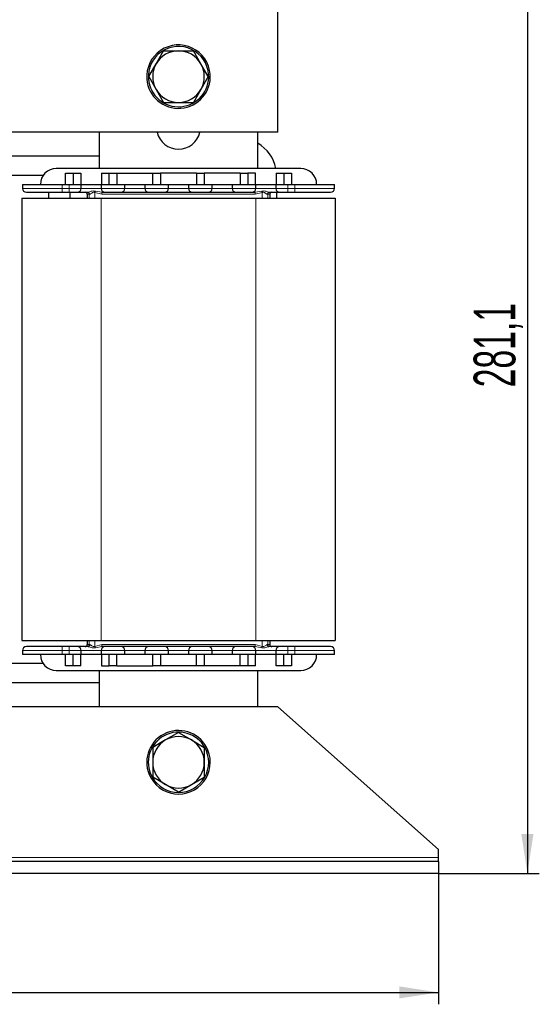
# Model space of a CAD drawing. Header units: millimetres. Extents: x 5 to 418, y 2 to 292.
# Tile 15 of 53: x 114 to 158, y 160 to 243. Entities that reach past the tile are written whole.
import ezdxf

# ---------------------------------------------------------------- set-up
doc = ezdxf.new("R2010")
doc.units = ezdxf.units.MM
doc.layers.add('SLD-0', color=7, linetype='Continuous')
doc.styles.add('SLDTEXTSTYLE0', font='TXT', dxfattribs={"width": 0.605})
doc.dimstyles.new('SLDDIMSTYLE0', dxfattribs={"dimtxt": 3.5, "dimasz": 3.302, "dimexe": 0, "dimexo": 0.0625, "dimgap": 0.875, "dimtad": 1, "dimlfac": 3, "dimrnd": 1e-09, "dimzin": 12, "dimdsep": 46, "dimtxsty": 'SLDTEXTSTYLE0', "dimsah": 1, "dimcen": 0.09, "dimadec": 0, "dimazin": 3, "dimtfac": 1, "dimtofl": 0, "dimtmove": 0, "dimatfit": 3, "dimfxl": 1, "dimfrac": 2, "dimtolj": 1, "dimtzin": 12, "dimarcsym": 0})

# ---------------------------------------------------------------- blocks, each defined once
blk = doc.blocks.new('_D')
at = {"layer": 'SLD-0'}
for p, q in [((52.187, 171.038), (52.187, 160.038)), ((149.187, 171.038), (149.187, 160.038)), ((52.187, 161.038), (149.187, 161.038))]:
    blk.add_line(p, q, dxfattribs=at)
for points in [[(52.187, 161.038), (55.489, 160.53), (55.489, 161.546)], [(149.187, 161.038), (145.885, 161.546), (145.885, 160.53)]]:
    blk.add_solid(points, dxfattribs=at)
at = {"layer": 'SLD-0', "insert": (96.677, 165.55), "char_height": 3.5, "attachment_point": 1, "style": 'SLDTEXTSTYLE0'}
blk.add_mtext('291', dxfattribs=at)
blk = doc.blocks.new('_D_1')
at = {"layer": 'SLD-0'}
for p, q in [((116.587, 264.738), (157.647, 264.738)), ((156.647, 264.738), (156.647, 171.038)), ((149.187, 171.038), (157.647, 171.038))]:
    blk.add_line(p, q, dxfattribs=at)
for points in [[(156.647, 264.738), (156.139, 261.436), (157.155, 261.436)], [(156.647, 171.038), (157.155, 174.34), (156.139, 174.34)]]:
    blk.add_solid(points, dxfattribs=at)
at = {"layer": 'SLD-0', "insert": (152.135, 211.872), "char_height": 3.5, "attachment_point": 1, "rotation": 90, "style": 'SLDTEXTSTYLE0'}
blk.add_mtext('281,1', dxfattribs=at)

msp = doc.modelspace()

# ---------------------------------------------------------------- linework, layer by layer
at = {"color": 7, "linetype": 'Continuous', "lineweight": 25}
for p, q in [((135.6871, 233.3047), (135.6871, 245.9714)), ((125.4774, 239.0547), (126.1029, 240.138)), ((129.2302, 239.0547), (128.6047, 240.138)), ((124.852, 237.9714), (125.4774, 239.0547)), ((129.8557, 237.9714), (129.2302, 239.0547)), ((124.852, 237.9714), (125.4774, 236.888)), ((129.8557, 237.9714), (129.2302, 236.888)), ((125.4774, 236.888), (126.1029, 235.8047)), ((129.2302, 236.888), (128.6047, 235.8047)), ((135.6871, 233.3047), (65.6871, 233.3047)), ((120.6871, 233.3047), (120.6871, 230.2547)), ((134.0205, 230.2547), (134.0205, 233.3047)), ((120.6871, 231.3047), (107.3538, 231.3047)), ((137.6205, 230.2547), (117.0871, 230.2547)), ((115.9848, 229.6714), (112.0562, 229.6714)), ((117.8538, 228.9214), (117.8538, 229.8714)), ((117.8538, 229.8714), (118.5205, 229.8714)), ((118.5205, 229.8714), (118.5205, 228.9214)), ((118.5205, 229.8714), (119.1538, 229.8714)), ((119.1538, 229.8714), (119.1538, 228.9214)), ((120.8871, 229.8714), (120.8871, 228.9214)), ((120.8871, 229.8714), (121.5205, 229.8714)), ((121.5205, 229.8714), (122.1871, 229.8714)), ((121.5205, 228.9214), (121.5205, 229.8714)), ((122.1871, 229.8714), (122.1871, 228.9214)), ((122.1871, 229.8714), (125.1871, 229.8714)), ((125.1871, 228.9214), (125.1871, 229.8714)), ((125.1871, 229.8714), (125.8538, 229.8714)), ((125.8538, 229.8714), (125.8538, 228.9214)), ((128.8538, 229.8714), (125.8538, 229.8714)), ((128.8538, 229.8714), (128.8538, 228.9214)), ((128.8538, 229.8714), (129.5205, 229.8714)), ((129.5205, 229.8714), (129.5205, 228.9214)), ((132.5205, 229.8714), (129.5205, 229.8714)), ((132.5205, 229.8714), (132.5205, 228.9214)), ((132.5205, 229.8714), (133.1871, 229.8714)), ((133.1871, 229.8714), (133.1871, 228.9214)), ((133.8205, 229.8714), (133.1871, 229.8714)), ((133.8205, 228.9214), (133.8205, 229.8714)), ((135.5538, 229.8714), (136.1871, 229.8714)), ((135.5538, 229.8714), (135.5538, 228.9214)), ((136.1871, 229.8714), (136.1871, 228.9214)), ((136.1871, 229.8714), (136.8538, 229.8714)), ((136.8538, 229.8714), (136.8538, 228.9214)), ((114.2538, 228.9214), (114.2538, 228.588)), ((114.2538, 228.9214), (117.5871, 228.9214)), ((117.5871, 228.9214), (118.1871, 228.9214)), ((118.1871, 228.9214), (119.1871, 228.9214)), ((119.1871, 228.588), (119.1871, 228.9214)), ((119.1871, 228.9214), (120.8538, 228.9214)), ((120.8538, 228.9214), (120.8538, 228.588)), ((120.8538, 228.9214), (122.8538, 228.9214)), ((122.8538, 228.588), (122.8538, 228.9214)), ((122.8538, 228.9214), (124.5205, 228.9214)), ((124.5205, 228.9214), (124.5205, 228.588)), ((124.5205, 228.9214), (126.5205, 228.9214)), ((126.5205, 228.588), (126.5205, 228.9214)), ((126.5205, 228.9214), (128.1871, 228.9214)), ((128.1871, 228.9214), (128.1871, 228.588)), ((128.1871, 228.9214), (130.1871, 228.9214)), ((130.1871, 228.588), (130.1871, 228.9214)), ((130.1871, 228.9214), (131.8538, 228.9214)), ((131.8538, 228.9214), (131.8538, 228.588)), ((131.8538, 228.9214), (133.8538, 228.9214)), ((133.8538, 228.588), (133.8538, 228.9214)), ((133.8538, 228.9214), (135.5205, 228.9214)), ((135.5205, 228.9214), (136.5205, 228.9214)), ((135.5205, 228.9214), (135.5205, 228.588)), ((136.5205, 228.9214), (137.1205, 228.9214)), ((137.1205, 228.9214), (140.4538, 228.9214)), ((140.4538, 228.588), (140.4538, 228.9214)), ((114.1871, 227.7547), (114.1871, 190.588)), ((114.1871, 227.7547), (120.8538, 227.7547)), ((116.4371, 228.2547), (116.4371, 227.7547)), ((117.5871, 228.2547), (118.1871, 228.2547)), ((118.2705, 227.7547), (118.2705, 228.2547)), ((119.6871, 228.088), (119.6871, 227.7547)), ((120.8538, 227.7547), (133.8538, 227.7547)), ((133.8538, 227.7547), (140.5205, 227.7547)), ((135.0205, 228.088), (135.0205, 227.7547)), ((135.6038, 227.7547), (135.6038, 228.2547)), ((136.5205, 228.2547), (137.1205, 228.2547)), ((140.5205, 227.7547), (140.5205, 190.588)), ((114.1871, 190.588), (120.8538, 190.588)), ((119.6871, 190.588), (119.6871, 190.2547)), ((120.8538, 190.588), (133.8538, 190.588)), ((133.8538, 190.588), (140.5205, 190.588)), ((135.0205, 190.588), (135.0205, 190.2547)), ((114.2538, 189.7547), (114.2538, 189.4214)), ((118.1871, 190.088), (117.5871, 190.088)), ((119.1871, 189.4214), (119.1871, 189.7547)), ((120.8538, 189.7547), (120.8538, 189.4214)), ((122.8538, 189.4214), (122.8538, 189.7547)), ((124.5205, 189.7547), (124.5205, 189.4214)), ((126.5205, 189.4214), (126.5205, 189.7547)), ((128.1871, 189.7547), (128.1871, 189.4214)), ((130.1871, 189.4214), (130.1871, 189.7547)), ((131.8538, 189.7547), (131.8538, 189.4214)), ((133.8538, 189.4214), (133.8538, 189.7547)), ((135.5205, 189.7547), (135.5205, 189.4214)), ((137.1205, 190.088), (136.5205, 190.088)), ((140.4538, 189.4214), (140.4538, 189.7547)), ((115.9848, 188.6714), (112.0562, 188.6714)), ((117.5871, 189.4214), (114.2538, 189.4214)), ((118.1871, 189.4214), (117.5871, 189.4214)), ((117.8538, 188.4714), (117.8538, 189.4214)), ((119.1871, 189.4214), (118.1871, 189.4214)), ((118.5205, 188.4714), (118.5205, 189.4214)), ((119.1538, 188.4714), (119.1538, 189.4214)), ((120.8538, 189.4214), (119.1871, 189.4214)), ((122.8538, 189.4214), (120.8538, 189.4214)), ((120.8871, 189.4214), (120.8871, 188.4714)), ((121.5205, 188.4714), (121.5205, 189.4214)), ((122.1871, 188.4714), (122.1871, 189.4214)), ((124.5205, 189.4214), (122.8538, 189.4214)), ((126.5205, 189.4214), (124.5205, 189.4214)), ((125.1871, 188.4714), (125.1871, 189.4214)), ((125.8538, 189.4214), (125.8538, 188.4714)), ((128.1871, 189.4214), (126.5205, 189.4214)), ((130.1871, 189.4214), (128.1871, 189.4214)), ((128.8538, 188.4714), (128.8538, 189.4214)), ((129.5205, 189.4214), (129.5205, 188.4714)), ((131.8538, 189.4214), (130.1871, 189.4214)), ((133.8538, 189.4214), (131.8538, 189.4214)), ((132.5205, 188.4714), (132.5205, 189.4214)), ((133.1871, 189.4214), (133.1871, 188.4714)), ((133.8205, 188.4714), (133.8205, 189.4214)), ((135.5205, 189.4214), (133.8538, 189.4214)), ((136.5205, 189.4214), (135.5205, 189.4214)), ((135.5538, 188.4714), (135.5538, 189.4214)), ((136.1871, 188.4714), (136.1871, 189.4214)), ((137.1205, 189.4214), (136.5205, 189.4214)), ((136.8538, 189.4214), (136.8538, 188.4714)), ((140.4538, 189.4214), (137.1205, 189.4214)), ((117.0871, 188.088), (137.6205, 188.088)), ((118.5205, 188.4714), (117.8538, 188.4714)), ((119.1538, 188.4714), (118.5205, 188.4714)), ((120.6871, 188.088), (120.6871, 185.038)), ((120.8871, 188.4714), (121.5205, 188.4714)), ((122.1871, 188.4714), (121.5205, 188.4714)), ((122.1871, 188.4714), (125.1871, 188.4714)), ((125.8538, 188.4714), (125.1871, 188.4714)), ((128.8538, 188.4714), (125.8538, 188.4714)), ((129.5205, 188.4714), (128.8538, 188.4714)), ((132.5205, 188.4714), (129.5205, 188.4714)), ((133.1871, 188.4714), (132.5205, 188.4714)), ((133.8205, 188.4714), (133.1871, 188.4714)), ((134.0205, 185.038), (134.0205, 188.088)), ((136.1871, 188.4714), (135.5538, 188.4714)), ((136.8538, 188.4714), (136.1871, 188.4714)), ((120.6871, 187.038), (107.3538, 187.038)), ((135.6871, 185.038), (65.6871, 185.038)), ((149.1871, 173.038), (135.6871, 185.038)), ((127.3538, 182.8732), (126.2705, 182.2478)), ((127.3538, 182.8732), (128.4371, 182.2478)), ((126.2705, 182.2478), (125.1871, 181.6223)), ((128.4371, 182.2478), (129.5205, 181.6223)), ((126.2705, 178.495), (125.1871, 179.1204)), ((128.4371, 178.495), (129.5205, 179.1204)), ((127.3538, 177.8695), (126.2705, 178.495)), ((127.3538, 177.8695), (128.4371, 178.495)), ((149.1871, 172.3714), (149.1871, 173.038)), ((149.1871, 172.038), (149.1871, 172.3714)), ((149.1871, 172.038), (52.1871, 172.038)), ((149.1871, 172.038), (149.1871, 171.038)), ((149.1871, 171.038), (52.1871, 171.038))]:
    msp.add_line(p, q, dxfattribs=at)
at = {"color": 7, "linetype": 'Continuous', "lineweight": 18}
for p, q in [((124.8278, 237.7794), (124.6948, 237.7693)), ((129.8799, 238.1634), (130.0128, 238.1735)), ((114.2538, 228.588), (117.5871, 228.588)), ((117.5871, 228.588), (117.5871, 228.9214)), ((117.5871, 228.588), (117.5871, 228.2547)), ((118.1871, 228.588), (117.5871, 228.588)), ((118.1871, 228.9214), (118.1871, 228.588)), ((118.1871, 228.588), (119.1871, 228.588)), ((118.1871, 228.588), (118.1871, 228.2547)), ((120.8538, 228.588), (119.1871, 228.588)), ((120.3709, 228.3516), (120.9223, 228.2547)), ((120.8538, 228.588), (122.8538, 228.588)), ((124.5205, 228.588), (122.8538, 228.588)), ((124.5205, 228.588), (126.5205, 228.588)), ((128.1871, 228.588), (126.5205, 228.588)), ((128.1871, 228.588), (130.1871, 228.588)), ((131.8538, 228.588), (130.1871, 228.588)), ((131.8538, 228.588), (133.8538, 228.588)), ((133.7853, 228.2547), (134.3367, 228.3516)), ((135.5205, 228.588), (133.8538, 228.588)), ((135.5205, 228.588), (136.5205, 228.588)), ((136.5205, 228.588), (136.5205, 228.9214)), ((136.5205, 228.588), (136.5205, 228.2547)), ((137.1205, 228.588), (136.5205, 228.588)), ((137.1205, 228.9214), (137.1205, 228.588)), ((137.1205, 228.588), (137.1205, 228.2547)), ((137.1205, 228.588), (140.4538, 228.588)), ((119.8435, 228.088), (119.6871, 228.088)), ((119.8435, 228.088), (119.8435, 227.7547)), ((119.8924, 228.088), (119.8435, 228.088)), ((120.9261, 228.088), (120.3309, 228.2334)), ((120.3309, 228.2334), (120.3309, 227.7547)), ((120.8538, 227.7547), (120.8538, 190.588)), ((133.7815, 228.088), (120.9261, 228.088)), ((134.3768, 228.2334), (133.7815, 228.088)), ((133.8538, 227.7547), (133.8538, 190.588)), ((134.3768, 227.7547), (134.3768, 228.2334)), ((134.8642, 228.088), (134.8153, 228.088)), ((134.8642, 227.7547), (134.8642, 228.088)), ((135.0205, 228.088), (134.8642, 228.088)), ((119.6871, 190.2547), (119.8435, 190.2547)), ((119.8435, 190.588), (119.8435, 190.2547)), ((119.8435, 190.2547), (119.8924, 190.2547)), ((120.3309, 190.588), (120.3309, 190.1093)), ((120.3309, 190.1093), (120.9261, 190.2547)), ((120.9261, 190.2547), (133.7815, 190.2547)), ((133.7815, 190.2547), (134.3768, 190.1093)), ((134.3768, 190.1093), (134.3768, 190.588)), ((134.8153, 190.2547), (134.8642, 190.2547)), ((134.8642, 190.2547), (134.8642, 190.588)), ((134.8642, 190.2547), (135.0205, 190.2547)), ((117.5871, 189.7547), (114.2538, 189.7547)), ((117.5871, 189.7547), (117.5871, 190.088)), ((117.5871, 189.7547), (118.1871, 189.7547)), ((117.5871, 189.4214), (117.5871, 189.7547)), ((118.1871, 189.7547), (118.1871, 190.088)), ((119.1871, 189.7547), (118.1871, 189.7547)), ((118.1871, 189.7547), (118.1871, 189.4214)), ((119.1871, 189.7547), (120.8538, 189.7547)), ((120.9223, 190.088), (120.3709, 189.9911)), ((122.8538, 189.7547), (120.8538, 189.7547)), ((122.8538, 189.7547), (124.5205, 189.7547)), ((126.5205, 189.7547), (124.5205, 189.7547)), ((126.5205, 189.7547), (128.1871, 189.7547)), ((130.1871, 189.7547), (128.1871, 189.7547)), ((130.1871, 189.7547), (131.8538, 189.7547)), ((133.8538, 189.7547), (131.8538, 189.7547)), ((134.3367, 189.9911), (133.7853, 190.088)), ((133.8538, 189.7547), (135.5205, 189.7547)), ((136.5205, 189.7547), (135.5205, 189.7547)), ((136.5205, 189.7547), (136.5205, 190.088)), ((136.5205, 189.7547), (137.1205, 189.7547)), ((136.5205, 189.4214), (136.5205, 189.7547)), ((137.1205, 189.7547), (137.1205, 190.088)), ((140.4538, 189.7547), (137.1205, 189.7547)), ((137.1205, 189.7547), (137.1205, 189.4214)), ((129.6939, 181.3418), (129.8171, 181.3928)), ((125.0137, 179.401), (124.8905, 179.3499)), ((149.1871, 172.3714), (104.8679, 172.3714))]:
    msp.add_line(p, q, dxfattribs=at)
at = {"color": 7, "linetype": 'Continuous', "lineweight": 25}
for centre, radius, start, end in [((127.3538, 237.9714), 2.6667, 4.346314, 184.346314), ((127.3538, 237.9714), 2.5333, 4.346314, 184.346314), ((127.3538, 237.9714), 2.1667, 90, 150), ((127.3538, 237.9714), 2.1667, 30, 90), ((127.3538, 237.9714), 2.1667, 150, 210), ((127.3538, 237.9714), 2.1667, 330, 30), ((127.3538, 237.9714), 2.6667, 184.346314, 4.346314), ((127.3538, 237.9714), 2.5333, 184.346314, 4.346314), ((127.3538, 237.9714), 2.1667, 210, 270), ((127.3538, 237.9714), 2.1667, 270, 330), ((127.3538, 233.7047), 1.8333, 192.602265, 347.397735), ((132.3538, 229.588), 3.25, 11.837004, 59.148114), ((117.0871, 228.9214), 1.3333, 90, 180), ((137.6205, 228.9214), 1.3333, 0, 90), ((114.5871, 228.588), 0.3333, 180, 270), ((118.8538, 228.588), 0.3333, 270, 0), ((121.1871, 228.588), 0.3333, 180, 270), ((122.5205, 228.588), 0.3333, 270, 0), ((124.8538, 228.588), 0.3333, 180, 270), ((126.1871, 228.588), 0.3333, 270, 0), ((128.5205, 228.588), 0.3333, 180, 270), ((129.8538, 228.588), 0.3333, 270, 0), ((132.1871, 228.588), 0.3333, 180, 270), ((133.5205, 228.588), 0.3333, 270, 0), ((135.8538, 228.588), 0.3333, 180, 270), ((140.1205, 228.588), 0.3333, 270, 0), ((119.5205, 228.088), 0.1667, 0, 90), ((135.1871, 228.088), 0.1667, 90, 180), ((119.5205, 190.2547), 0.1667, 270, 0), ((135.1871, 190.2547), 0.1667, 180, 270), ((114.5871, 189.7547), 0.3333, 90, 180), ((118.8538, 189.7547), 0.3333, 0, 90), ((121.1871, 189.7547), 0.3333, 90, 180), ((122.5205, 189.7547), 0.3333, 0, 90), ((124.8538, 189.7547), 0.3333, 90, 180), ((126.1871, 189.7547), 0.3333, 0, 90), ((128.5205, 189.7547), 0.3333, 90, 180), ((129.8538, 189.7547), 0.3333, 0, 90), ((132.1871, 189.7547), 0.3333, 90, 180), ((133.5205, 189.7547), 0.3333, 0, 90), ((135.8538, 189.7547), 0.3333, 90, 180), ((140.1205, 189.7547), 0.3333, 0, 90), ((117.0871, 189.4214), 1.3333, 180, 270), ((137.6205, 189.4214), 1.3333, 270, 0), ((127.3538, 180.3714), 2.6667, 22.522674, 202.522674), ((127.3538, 180.3714), 2.5333, 22.522674, 202.522674), ((127.3538, 180.3714), 2.1667, 120, 180), ((127.3538, 180.3714), 2.1667, 60, 120), ((127.3538, 180.3714), 2.1667, 0, 60), ((127.3538, 180.3714), 2.6667, 202.522674, 22.522674), ((127.3538, 180.3714), 2.5333, 202.522674, 22.522674), ((127.3538, 180.3714), 2.1667, 180, 240), ((127.3538, 180.3714), 2.1667, 300, 0), ((127.3538, 180.3714), 2.1667, 240, 300)]:
    msp.add_arc(centre, radius, start, end, dxfattribs=at)
at = {"color": 7, "linetype": 'Continuous', "lineweight": 18}
for centre, radius, start, end in [((115.6425, 229.887), 4.9714, 340.572554, 342.010896), ((139.0651, 229.887), 4.9714, 197.989104, 199.427446), ((119.6768, 228.0881), 0.1666, 359.993233, 89.993231), ((119.7334, 228.0958), 0.1591, 357.200892, 86.896289), ((119.0998, 228.1297), 1.8268, 358.693748, 3.924214), ((135.6079, 228.1297), 1.8268, 176.075786, 181.306252), ((134.9742, 228.0958), 0.1591, 93.103711, 182.799108), ((135.0308, 228.0881), 0.1666, 90.006769, 180.006767), ((119.6768, 190.2547), 0.1666, 270.006769, 0.006767), ((119.7334, 190.2469), 0.1591, 273.103711, 2.799108), ((119.0998, 190.2131), 1.8268, 356.075786, 1.306252), ((135.6079, 190.2131), 1.8268, 178.693748, 183.924214), ((134.9742, 190.2469), 0.1591, 177.200892, 266.896289), ((135.0308, 190.2547), 0.1666, 179.993233, 269.993231), ((115.6425, 188.4558), 4.9714, 17.989104, 19.427446), ((139.0651, 188.4558), 4.9714, 160.572554, 162.010896)]:
    msp.add_arc(centre, radius, start, end, dxfattribs=at)
at = {"color": 7, "linetype": 'Continuous', "lineweight": 25}
for points, knots in [([(126.1029, 240.138), (126.1159, 240.138), (126.5282, 240.138), (126.9476, 240.138), (127.3538, 240.138)], [0, 0, 0, 0, 0.031485, 1, 1, 1, 1]), ([(127.3538, 240.138), (127.6705, 240.138), (128.0902, 240.138), (128.5034, 240.138), (128.6047, 240.138)], [0, 0, 0, 0, 0.7546767, 1, 1, 1, 1]), ([(126.1029, 235.8047), (126.1159, 235.8047), (126.5282, 235.8047), (126.9476, 235.8047), (127.3538, 235.8047)], [0, 0, 0, 0, 0.03148504, 1, 1, 1, 1]), ([(127.3538, 235.8047), (127.6705, 235.8047), (128.0902, 235.8047), (128.5034, 235.8047), (128.6047, 235.8047)], [0, 0, 0, 0, 0.75467667, 1, 1, 1, 1]), ([(114.5871, 228.2547), (114.6272, 228.2547), (114.6889, 228.2547), (115.063, 228.2547), (115.4501, 228.2547), (115.9308, 228.2547), (116.6292, 228.2547), (117.2098, 228.2547), (117.5871, 228.2547)], [0, 0, 0, 0, 0.23945684, 0.36836066, 0.5, 0.63163934, 0.76054316, 1, 1, 1, 1]), ([(118.1871, 228.2547), (118.271, 228.2547), (118.4004, 228.2547), (118.5558, 228.2547), (118.6618, 228.2547), (118.748, 228.2547), (118.831, 228.2547), (118.8449, 228.2547), (118.8538, 228.2547)], [0, 0, 0, 0, 0.2394429, 0.3696359, 0.4999999, 0.6301929, 0.7605571, 1, 1, 1, 1]), ([(118.8538, 228.2547), (118.8656, 228.2547), (118.89, 228.2547), (119.0862, 228.2547), (119.3774, 228.2547), (119.6228, 228.2547), (119.742, 228.2547)], [0, 0, 0, 0, 0.242963, 0.5, 0.757037, 1, 1, 1, 1]), ([(121.1871, 228.2547), (121.1961, 228.2547), (121.2099, 228.2547), (121.2929, 228.2547), (121.379, 228.2547), (121.4851, 228.2547), (121.6405, 228.2547), (121.8538, 228.2547), (122.0671, 228.2547), (122.2224, 228.2547), (122.3285, 228.2547), (122.4147, 228.2547), (122.4977, 228.2547), (122.5115, 228.2547), (122.5205, 228.2547)], [0, 0, 0, 0, 0.1197215, 0.1848179, 0.25, 0.3150965, 0.3802785, 0.5, 0.6197215, 0.6848179, 0.75, 0.8150965, 0.8802785, 1, 1, 1, 1]), ([(122.5205, 228.2547), (122.5362, 228.2547), (122.5603, 228.2547), (122.7056, 228.2547), (122.8563, 228.2547), (123.042, 228.2547), (123.3139, 228.2547), (123.6871, 228.2547), (124.0604, 228.2547), (124.3323, 228.2547), (124.5179, 228.2547), (124.6687, 228.2547), (124.8139, 228.2547), (124.8381, 228.2547), (124.8538, 228.2547)], [0, 0, 0, 0, 0.1197215, 0.1848363, 0.25, 0.3151148, 0.3802785, 0.5, 0.6197215, 0.6848363, 0.75, 0.8151148, 0.8802785, 1, 1, 1, 1]), ([(124.8538, 228.2547), (124.8628, 228.2547), (124.8766, 228.2547), (124.9596, 228.2547), (125.0457, 228.2547), (125.1518, 228.2547), (125.3072, 228.2547), (125.5205, 228.2547), (125.7337, 228.2547), (125.8891, 228.2547), (125.9952, 228.2547), (126.0813, 228.2547), (126.1644, 228.2547), (126.1782, 228.2547), (126.1871, 228.2547)], [0, 0, 0, 0, 0.1197215, 0.1848179, 0.25, 0.3150965, 0.3802785, 0.5, 0.6197215, 0.6848179, 0.75, 0.8150965, 0.8802785, 1, 1, 1, 1]), ([(126.1871, 228.2547), (126.2028, 228.2547), (126.227, 228.2547), (126.3723, 228.2547), (126.523, 228.2547), (126.7087, 228.2547), (126.9805, 228.2547), (127.3538, 228.2547), (127.727, 228.2547), (127.9989, 228.2547), (128.1845, 228.2547), (128.3353, 228.2547), (128.4806, 228.2547), (128.5048, 228.2547), (128.5205, 228.2547)], [0, 0, 0, 0, 0.1197215, 0.1848363, 0.25, 0.3151148, 0.3802785, 0.5, 0.6197215, 0.6848363, 0.75, 0.8151148, 0.8802785, 1, 1, 1, 1]), ([(128.5205, 228.2547), (128.5294, 228.2547), (128.5433, 228.2547), (128.6263, 228.2547), (128.7124, 228.2547), (128.8185, 228.2547), (128.9738, 228.2547), (129.1871, 228.2547), (129.4004, 228.2547), (129.5558, 228.2547), (129.6618, 228.2547), (129.748, 228.2547), (129.831, 228.2547), (129.8449, 228.2547), (129.8538, 228.2547)], [0, 0, 0, 0, 0.1197215, 0.1848179, 0.25, 0.3150965, 0.3802785, 0.5, 0.6197215, 0.6848179, 0.75, 0.8150965, 0.8802785, 1, 1, 1, 1]), ([(129.8538, 228.2547), (129.8695, 228.2547), (129.8937, 228.2547), (130.0389, 228.2547), (130.1897, 228.2547), (130.3753, 228.2547), (130.6472, 228.2547), (131.0205, 228.2547), (131.3937, 228.2547), (131.6656, 228.2547), (131.8512, 228.2547), (132.002, 228.2547), (132.1473, 228.2547), (132.1715, 228.2547), (132.1871, 228.2547)], [0, 0, 0, 0, 0.1197215, 0.1848363, 0.25, 0.3151148, 0.3802785, 0.5, 0.6197215, 0.6848363, 0.75, 0.8151148, 0.8802785, 1, 1, 1, 1]), ([(132.1871, 228.2547), (132.1961, 228.2547), (132.2099, 228.2547), (132.2929, 228.2547), (132.379, 228.2547), (132.4851, 228.2547), (132.6405, 228.2547), (132.8538, 228.2547), (133.0671, 228.2547), (133.2224, 228.2547), (133.3285, 228.2547), (133.4147, 228.2547), (133.4977, 228.2547), (133.5115, 228.2547), (133.5205, 228.2547)], [0, 0, 0, 0, 0.1197215, 0.1848179, 0.25, 0.3150965, 0.3802785, 0.5, 0.6197215, 0.6848179, 0.75, 0.8150965, 0.8802785, 1, 1, 1, 1]), ([(134.9656, 228.2547), (135.0848, 228.2547), (135.3303, 228.2547), (135.6214, 228.2547), (135.8177, 228.2547), (135.842, 228.2547), (135.8538, 228.2547)], [0, 0, 0, 0, 0.242963, 0.5, 0.757037, 1, 1, 1, 1]), ([(135.8538, 228.2547), (135.8628, 228.2547), (135.8766, 228.2547), (135.9596, 228.2547), (136.0457, 228.2547), (136.1518, 228.2547), (136.3072, 228.2547), (136.4366, 228.2547), (136.5205, 228.2547)], [0, 0, 0, 0, 0.2394429, 0.3696359, 0.4999999, 0.6301929, 0.7605571, 1, 1, 1, 1]), ([(137.1205, 228.2547), (137.4979, 228.2547), (138.0784, 228.2547), (138.7769, 228.2547), (139.2575, 228.2547), (139.6447, 228.2547), (140.0188, 228.2547), (140.0804, 228.2547), (140.1205, 228.2547)], [0, 0, 0, 0, 0.23945684, 0.36836066, 0.5, 0.63163934, 0.76054316, 1, 1, 1, 1]), ([(117.5871, 190.088), (117.2098, 190.088), (116.6292, 190.088), (115.9308, 190.088), (115.4501, 190.088), (115.063, 190.088), (114.6889, 190.088), (114.6272, 190.088), (114.5871, 190.088)], [0, 0, 0, 0, 0.23945684, 0.36836066, 0.5, 0.63163934, 0.76054316, 1, 1, 1, 1]), ([(118.8538, 190.088), (118.8449, 190.088), (118.831, 190.088), (118.748, 190.088), (118.6619, 190.088), (118.5558, 190.088), (118.4005, 190.088), (118.271, 190.088), (118.1871, 190.088)], [0, 0, 0, 0, 0.2394429, 0.3696359, 0.4999999, 0.6301929, 0.7605571, 1, 1, 1, 1]), ([(119.742, 190.088), (119.6228, 190.088), (119.3774, 190.088), (119.0862, 190.088), (118.89, 190.088), (118.8656, 190.088), (118.8538, 190.088)], [0, 0, 0, 0, 0.242963, 0.5, 0.757037, 1, 1, 1, 1]), ([(122.5205, 190.088), (122.5115, 190.088), (122.4977, 190.088), (122.4147, 190.088), (122.3286, 190.088), (122.2225, 190.088), (122.0671, 190.088), (121.8538, 190.088), (121.6406, 190.088), (121.4852, 190.088), (121.3791, 190.088), (121.293, 190.088), (121.2099, 190.088), (121.1961, 190.088), (121.1871, 190.088)], [0, 0, 0, 0, 0.1197215, 0.1848179, 0.25, 0.3150965, 0.3802785, 0.5, 0.6197215, 0.6848179, 0.75, 0.8150965, 0.8802785, 1, 1, 1, 1]), ([(124.8538, 190.088), (124.8381, 190.088), (124.814, 190.088), (124.6687, 190.088), (124.518, 190.088), (124.3323, 190.088), (124.0604, 190.088), (123.6871, 190.088), (123.3139, 190.088), (123.042, 190.088), (122.8564, 190.088), (122.7056, 190.088), (122.5604, 190.088), (122.5362, 190.088), (122.5205, 190.088)], [0, 0, 0, 0, 0.11972147, 0.18483627, 0.24999998, 0.3151148, 0.38027853, 0.5, 0.61972147, 0.68483627, 0.74999998, 0.8151148, 0.88027853, 1, 1, 1, 1]), ([(126.1871, 190.088), (126.1782, 190.088), (126.1644, 190.088), (126.0814, 190.088), (125.9952, 190.088), (125.8892, 190.088), (125.7338, 190.088), (125.5205, 190.088), (125.3072, 190.088), (125.1519, 190.088), (125.0458, 190.088), (124.9596, 190.088), (124.8766, 190.088), (124.8628, 190.088), (124.8538, 190.088)], [0, 0, 0, 0, 0.11972147, 0.18481793, 0.24999996, 0.31509645, 0.38027853, 0.5, 0.61972147, 0.68481793, 0.74999996, 0.81509645, 0.88027853, 1, 1, 1, 1]), ([(128.5205, 190.088), (128.5048, 190.088), (128.4806, 190.088), (128.3354, 190.088), (128.1846, 190.088), (127.999, 190.088), (127.7271, 190.088), (127.3538, 190.088), (126.9806, 190.088), (126.7087, 190.088), (126.5231, 190.088), (126.3723, 190.088), (126.227, 190.088), (126.2028, 190.088), (126.1871, 190.088)], [0, 0, 0, 0, 0.1197215, 0.1848363, 0.25, 0.3151148, 0.3802785, 0.5, 0.6197215, 0.6848363, 0.75, 0.8151148, 0.8802785, 1, 1, 1, 1]), ([(129.8538, 190.088), (129.8449, 190.088), (129.831, 190.088), (129.748, 190.088), (129.6619, 190.088), (129.5558, 190.088), (129.4005, 190.088), (129.1871, 190.088), (128.9739, 190.088), (128.8185, 190.088), (128.7125, 190.088), (128.6263, 190.088), (128.5433, 190.088), (128.5294, 190.088), (128.5205, 190.088)], [0, 0, 0, 0, 0.1197215, 0.1848179, 0.25, 0.3150965, 0.3802785, 0.5, 0.6197215, 0.6848179, 0.75, 0.8150965, 0.8802785, 1, 1, 1, 1]), ([(132.1871, 190.088), (132.1715, 190.088), (132.1473, 190.088), (132.002, 190.088), (131.8513, 190.088), (131.6656, 190.088), (131.3938, 190.088), (131.0205, 190.088), (130.6473, 190.088), (130.3754, 190.088), (130.1898, 190.088), (130.039, 190.088), (129.8937, 190.088), (129.8695, 190.088), (129.8538, 190.088)], [0, 0, 0, 0, 0.1197215, 0.1848363, 0.25, 0.3151148, 0.3802785, 0.5, 0.6197215, 0.6848363, 0.75, 0.8151148, 0.8802785, 1, 1, 1, 1]), ([(133.5205, 190.088), (133.5115, 190.088), (133.4977, 190.088), (133.4147, 190.088), (133.3286, 190.088), (133.2225, 190.088), (133.0671, 190.088), (132.8538, 190.088), (132.6406, 190.088), (132.4852, 190.088), (132.3791, 190.088), (132.293, 190.088), (132.2099, 190.088), (132.1961, 190.088), (132.1871, 190.088)], [0, 0, 0, 0, 0.1197215, 0.1848179, 0.25, 0.3150965, 0.3802785, 0.5, 0.6197215, 0.6848179, 0.75, 0.8150965, 0.8802785, 1, 1, 1, 1]), ([(135.8538, 190.088), (135.842, 190.088), (135.8177, 190.088), (135.6214, 190.088), (135.3303, 190.088), (135.0848, 190.088), (134.9656, 190.088)], [0, 0, 0, 0, 0.242963, 0.5, 0.757037, 1, 1, 1, 1]), ([(136.5205, 190.088), (136.4366, 190.088), (136.3072, 190.088), (136.1519, 190.088), (136.0458, 190.088), (135.9596, 190.088), (135.8766, 190.088), (135.8628, 190.088), (135.8538, 190.088)], [0, 0, 0, 0, 0.2394429, 0.3696359, 0.4999999, 0.6301929, 0.7605571, 1, 1, 1, 1]), ([(140.1205, 190.088), (140.0804, 190.088), (140.0188, 190.088), (139.6447, 190.088), (139.2575, 190.088), (138.7769, 190.088), (138.0784, 190.088), (137.4979, 190.088), (137.1205, 190.088)], [0, 0, 0, 0, 0.2394568, 0.3683607, 0.5, 0.6316393, 0.7605432, 1, 1, 1, 1]), ([(125.1871, 181.6223), (125.1871, 181.6093), (125.1871, 181.197), (125.1871, 180.7776), (125.1871, 180.3714)], [0, 0, 0, 0, 0.03148504, 1, 1, 1, 1]), ([(129.5205, 181.6223), (129.5205, 181.6093), (129.5205, 181.197), (129.5205, 180.7776), (129.5205, 180.3714)], [0, 0, 0, 0, 0.031485, 1, 1, 1, 1]), ([(125.1871, 180.3714), (125.1871, 180.0546), (125.1871, 179.635), (125.1871, 179.2218), (125.1871, 179.1204)], [0, 0, 0, 0, 0.75467667, 1, 1, 1, 1]), ([(129.5205, 180.3714), (129.5205, 180.0546), (129.5205, 179.635), (129.5205, 179.2218), (129.5205, 179.1204)], [0, 0, 0, 0, 0.7546767, 1, 1, 1, 1])]:
    msp.add_open_spline(points, degree=3, knots=knots, dxfattribs=at)
at = {"color": 7, "linetype": 'Continuous', "lineweight": 18}
for points, knots in [([(119.742, 228.2547), (119.7593, 228.2568), (119.7948, 228.261), (119.891, 228.2944), (120.0235, 228.342), (120.1959, 228.3784), (120.3125, 228.3606), (120.3709, 228.3516)], [0, 0, 0, 0, 0.12165199, 0.25004691, 0.50015525, 0.74986275, 1, 1, 1, 1]), ([(134.3367, 228.3516), (134.3951, 228.3606), (134.5118, 228.3785), (134.6842, 228.342), (134.8166, 228.2943), (134.9128, 228.261), (134.9483, 228.2568), (134.9656, 228.2547)], [0, 0, 0, 0, 0.2501208, 0.5001642, 0.7499513, 0.8783375, 1, 1, 1, 1]), ([(120.3309, 228.2334), (120.3081, 228.2428), (120.2739, 228.2569), (120.2254, 228.2598), (120.1546, 228.2491), (120.0669, 228.1898), (119.9852, 228.1269), (119.9266, 228.0933), (119.9034, 228.0897), (119.8924, 228.088)], [0, 0, 0, 0, 0.1243312, 0.186512, 0.2498106, 0.4997119, 0.7489228, 0.8806982, 1, 1, 1, 1]), ([(134.8153, 228.088), (134.8042, 228.0897), (134.7811, 228.0933), (134.7371, 228.1185), (134.689, 228.1525), (134.6216, 228.2027), (134.553, 228.2491), (134.4823, 228.2598), (134.4337, 228.2569), (134.3996, 228.2428), (134.3768, 228.2334)], [0, 0, 0, 0, 0.1192262, 0.2509401, 0.3751926, 0.5005601, 0.7503254, 0.8135637, 0.8757364, 1, 1, 1, 1]), ([(119.8924, 190.2547), (119.9034, 190.253), (119.9266, 190.2494), (119.9706, 190.2243), (120.0186, 190.1902), (120.086, 190.1401), (120.1547, 190.0937), (120.2254, 190.0829), (120.2739, 190.0858), (120.3081, 190.0999), (120.3309, 190.1093)], [0, 0, 0, 0, 0.1192262, 0.2509401, 0.3751926, 0.5005601, 0.7503254, 0.8135637, 0.8757364, 1, 1, 1, 1]), ([(134.3768, 190.1093), (134.3996, 190.0999), (134.4337, 190.0858), (134.4823, 190.0829), (134.553, 190.0937), (134.6407, 190.153), (134.7224, 190.2159), (134.7811, 190.2494), (134.8042, 190.253), (134.8153, 190.2547)], [0, 0, 0, 0, 0.1243312, 0.186512, 0.2498106, 0.4997119, 0.7489228, 0.8806982, 1, 1, 1, 1]), ([(120.3709, 189.9911), (120.3125, 189.9822), (120.1958, 189.9643), (120.0235, 190.0007), (119.891, 190.0484), (119.7948, 190.0817), (119.7593, 190.086), (119.742, 190.088)], [0, 0, 0, 0, 0.2501208, 0.5001642, 0.7499513, 0.8783375, 1, 1, 1, 1]), ([(134.9656, 190.088), (134.9483, 190.086), (134.9128, 190.0817), (134.8166, 190.0484), (134.6841, 190.0007), (134.5118, 189.9643), (134.3951, 189.9822), (134.3367, 189.9911)], [0, 0, 0, 0, 0.121652, 0.2500469, 0.5001553, 0.7498628, 1, 1, 1, 1])]:
    msp.add_open_spline(points, degree=3, knots=knots, dxfattribs=at)
at = {"color": 7, "linetype": 'Continuous', "lineweight": 25}
for points in [[(120.9223, 228.2547), (120.9986, 228.2547), (121.1511, 228.2547), (121.1751, 228.2547), (121.1871, 228.2547)], [(133.5205, 228.2547), (133.5325, 228.2547), (133.5566, 228.2547), (133.7091, 228.2547), (133.7853, 228.2547)], [(121.1871, 190.088), (121.1751, 190.088), (121.1511, 190.088), (120.9986, 190.088), (120.9223, 190.088)], [(133.7853, 190.088), (133.7091, 190.088), (133.5566, 190.088), (133.5325, 190.088), (133.5205, 190.088)]]:
    msp.add_open_spline(points, degree=3, dxfattribs=at)

# ---------------------------------------------------------------- dimensions: what is measured, and where the dimension line sits
at = {"layer": 'SLD-0'}
dim = msp.add_linear_dim(base=(156.6468, 171.038), p1=(116.5871, 264.738), p2=(149.1871, 171.038), angle=90, dimstyle='SLDDIMSTYLE0', dxfattribs=at)
dim.commit()
dim.dimension.update_dxf_attribs({"geometry": '_D_1', "text_midpoint": (156.6468, 217.888), "dimtype": 160})
dim = msp.add_linear_dim(base=(149.1871, 161.038), p1=(52.1871, 171.038), p2=(149.1871, 171.038), dimstyle='SLDDIMSTYLE0', dxfattribs=at)
dim.commit()
dim.dimension.update_dxf_attribs({"geometry": '_D', "text_midpoint": (100.6871, 161.038), "dimtype": 160})

doc.saveas('drawing.dxf')
